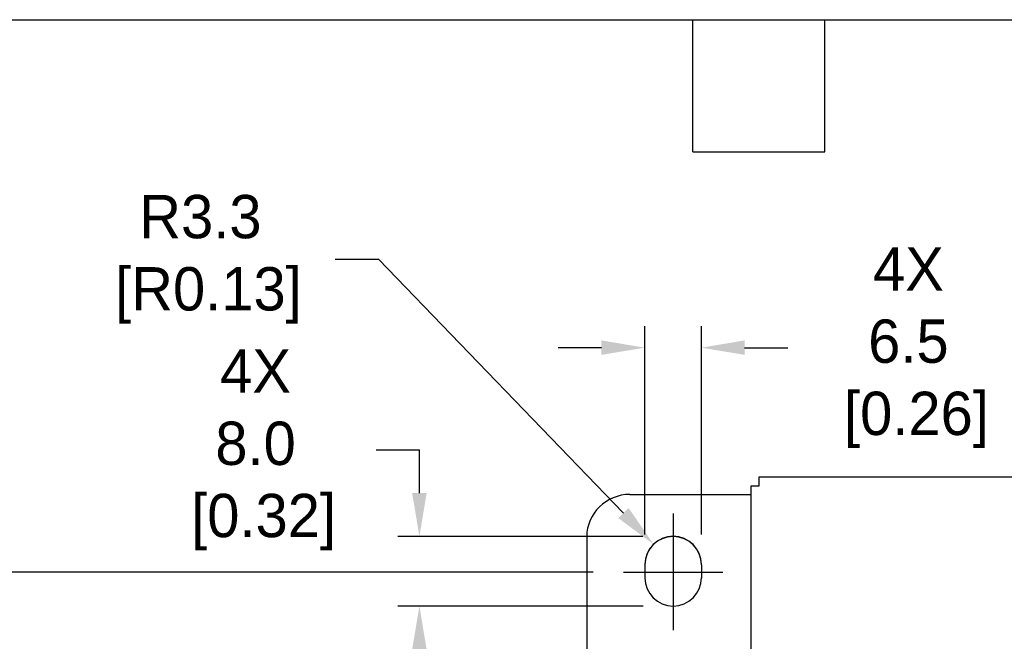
# Model space of a CAD drawing. Header units: millimetres. Extents: x 13 to 546, y 8 to 419.
# Tile 8 of 16: x 194 to 308, y 347 to 419. Entities that reach past the tile are written whole.
import ezdxf

# ---------------------------------------------------------------- set-up
doc = ezdxf.new("R2010")
doc.units = ezdxf.units.MM
doc.header["$LTSCALE"] = 2
doc.header["$PDSIZE"] = -1
doc.linetypes.add('CENTERX2', pattern=[20.32, 12.7, -2.54, 2.54, -2.54])
for name, color, linetype in [('CENTER', 40, 'CENTERX2'), ('DIMENSIONS', 140, 'Continuous'), ('TEXT', 140, 'Continuous')]:
    doc.layers.add(name, color=color, linetype=linetype)
doc.dimstyles.get("Standard").update_dxf_attribs({"dimtxt": 5, "dimasz": 5, "dimexe": 2.5, "dimexo": 3.5, "dimgap": 1, "dimtad": 0, "dimtih": 1, "dimtoh": 1, "dimdec": 1, "dimzin": 0, "dimdsep": 46, "dimtxsty": 'Standard', "dimcen": 0, "dimadec": 0, "dimazin": 0, "dimtfac": 1, "dimtdec": 1, "dimtofl": 0, "dimtmove": 0, "dimatfit": 3, "dimfxl": 0, "dimtolj": 1, "dimtzin": 0, "dimarcsym": 0})

# ---------------------------------------------------------------- blocks, each defined once
blk = doc.blocks.new('*D16')
at = {"layer": 'DEFPOINTS', "color": 0}
for p in [(272.78, 381.24), (266.25, 356.19), (272.78, 356.19)]:
    blk.add_point(p, dxfattribs=at)
at = {"layer": 'DIMENSIONS', "color": 0, "lineweight": -2}
for p, q in [((266.25, 359.69), (266.25, 383.74)), ((272.78, 359.69), (272.78, 383.74)), ((261.25, 381.24), (256.25, 381.24)), ((277.78, 381.24), (282.78, 381.24))]:
    blk.add_line(p, q, dxfattribs=at)
at = {"layer": 'DIMENSIONS', "color": 0}
for points in [[(261.25, 382.08), (261.25, 380.41), (266.25, 381.24)], [(277.78, 382.08), (277.78, 380.41), (272.78, 381.24)]]:
    blk.add_solid(points, dxfattribs=at)
at = {"layer": 'DIMENSIONS', "color": 0, "insert": (296.69, 381.24), "char_height": 5, "attachment_point": 5}
blk.add_mtext('\\A1;4X\\P6.5\\P [0.26]', dxfattribs=at)
blk = doc.blocks.new('*D17')
at = {"layer": 'DEFPOINTS', "color": 0}
for p in [(240.23, 359.45), (269.51, 359.45), (269.57, 351.42)]:
    blk.add_point(p, dxfattribs=at)
at = {"layer": 'DIMENSIONS', "color": 0, "lineweight": -2}
for p, q in [((235.23, 369.45), (240.23, 369.45)), ((240.23, 364.45), (240.23, 369.45)), ((266.01, 359.45), (237.73, 359.45)), ((266.07, 351.42), (237.73, 351.42)), ((240.23, 346.42), (240.23, 341.42))]:
    blk.add_line(p, q, dxfattribs=at)
at = {"layer": 'DIMENSIONS', "color": 0}
for points in [[(239.39, 364.45), (241.06, 364.45), (240.23, 359.45)], [(239.39, 346.42), (241.06, 346.42), (240.23, 351.42)]]:
    blk.add_solid(points, dxfattribs=at)
at = {"layer": 'DIMENSIONS', "color": 0, "insert": (221.31, 369.45), "char_height": 5, "attachment_point": 5}
blk.add_mtext('\\A1;4X\\P8.0\\P [0.32]', dxfattribs=at)
blk = doc.blocks.new('*D20')
at = {"layer": 'DEFPOINTS', "color": 0}
for p in [(263.8, 355.31), (189.93, 280.32), (263.79, 280.32)]:
    blk.add_point(p, dxfattribs=at)
at = {"layer": 'DIMENSIONS', "color": 0, "lineweight": -2}
for p, q in [((260.3, 355.31), (187.43, 355.31)), ((189.93, 350.31), (189.93, 324.36)), ((189.93, 285.32), (189.93, 309.03)), ((240.57, 280.32), (187.43, 280.32)), ((260.29, 280.32), (242.68, 280.32))]:
    blk.add_line(p, q, dxfattribs=at)
at = {"layer": 'DIMENSIONS', "color": 0}
for points in [[(189.09, 350.31), (190.76, 350.31), (189.93, 355.31)], [(189.09, 285.32), (190.76, 285.32), (189.93, 280.32)]]:
    blk.add_solid(points, dxfattribs=at)
at = {"layer": 'DIMENSIONS', "color": 0, "insert": (189.93, 316.7), "char_height": 5, "attachment_point": 5}
blk.add_mtext('\\A1;75.0\\P [2.95]', dxfattribs=at)
blk = doc.blocks.new('*D33')
at = {"layer": 'DEFPOINTS', "color": 0}
for p in [(267.26, 358.55), (269.53, 356.21)]:
    blk.add_point(p, dxfattribs=at)
at = {"layer": 'DIMENSIONS', "color": 0, "lineweight": -2}
for p, q in [((230.52, 391.45), (235.52, 391.45)), ((235.52, 391.45), (263.79, 362.15))]:
    blk.add_line(p, q, dxfattribs=at)
at = {"layer": 'DIMENSIONS', "color": 0}
blk.add_solid([(264.39, 362.73), (263.19, 361.57), (267.26, 358.55)], dxfattribs=at)
at = {"layer": 'DIMENSIONS', "color": 0, "insert": (214.94, 391.45), "char_height": 5, "attachment_point": 5}
blk.add_mtext('\\A1;R3.3\\P [R0.13]', dxfattribs=at)

msp = doc.modelspace()

# ---------------------------------------------------------------- linework, layer by layer
for points in [[(278.54, 365.3), (279.47, 365.3), (279.47, 366.34)], [(279.47, 366.34), (439.51, 366.34)], [(278.54, 270.34), (278.54, 365.3)], [(264.52, 364.3), (278.56, 364.3)], [(259.55, 359.45), (259.55, 344.78)], [(266.26, 356.16), (266.26, 354.64)], [(272.79, 356.16), (272.79, 354.64)]]:
    msp.add_lwpolyline(points)
msp.add_arc((269.53, 356.21), 3.26, 0.0064, 179.9996)
msp.add_open_spline([(264.52, 364.3), (261.79, 364.3), (259.56, 362.08), (259.55, 359.45)], degree=3)
for points in [[(272.78, 356.19), (272.78, 357.99), (271.31, 359.45), (269.51, 359.45), (267.71, 359.45), (266.25, 357.99), (266.25, 356.19)], [(266.26, 354.68), (266.26, 352.88), (267.72, 351.41), (269.53, 351.41), (271.33, 351.41), (272.79, 352.88), (272.79, 354.68)]]:
    msp.add_open_spline(points, degree=3, knots=[0, 0, 0, 0, 1, 1, 1, 2, 2, 2, 2])
at = {"layer": 'CENTER'}
for points in [[(269.57, 348.62), (269.57, 362.1)], [(263.8, 355.31), (275.25, 355.31)]]:
    msp.add_lwpolyline(points, dxfattribs=at)
at = {"layer": 'TEXT'}
for p, q in [((12.7, 419.1), (546.1, 419.1)), ((271.78, 403.86), (271.78, 419.1)), ((287.02, 403.86), (287.02, 419.1)), ((271.78, 403.86), (287.02, 403.86))]:
    msp.add_line(p, q, dxfattribs=at)

# ---------------------------------------------------------------- dimensions: what is measured, and where the dimension line sits
at = {"layer": 'DIMENSIONS'}
dim = msp.add_radius_dim(center=(269.53, 356.21), mpoint=(267.26, 358.55), dimstyle='Standard', override={"dimpost": '\\X'}, dxfattribs=at)
dim.commit()
dim.dimension.update_dxf_attribs({"geometry": '*D33', "text_midpoint": (214.94, 391.45), "dimtype": 164})
dim = msp.add_linear_dim(base=(272.78, 381.24), p1=(266.25, 356.19), p2=(272.78, 356.19), text='4X\\P<>', dimstyle='Standard', override={"dimpost": '\\X'}, dxfattribs=at)
dim.commit()
dim.dimension.update_dxf_attribs({"geometry": '*D16', "text_midpoint": (296.69, 381.24), "dimtype": 160})
dim = msp.add_linear_dim(base=(240.23, 359.45), p1=(269.57, 351.42), p2=(269.51, 359.45), angle=90, text='4X\\P<>', dimstyle='Standard', override={"dimpost": '\\X', "dimtmove": 1}, dxfattribs=at)
dim.commit()
dim.dimension.update_dxf_attribs({"geometry": '*D17', "text_midpoint": (232.05, 367.83), "dimtype": 160})
dim = msp.add_linear_dim(base=(189.93, 280.32), p1=(263.8, 355.31), p2=(263.79, 280.32), angle=90, dimstyle='Standard', override={"dimpost": '\\X'}, dxfattribs=at)
dim.commit()
dim.dimension.update_dxf_attribs({"geometry": '*D20', "text_midpoint": (189.93, 316.7), "dimtype": 160})

doc.saveas('drawing.dxf')
